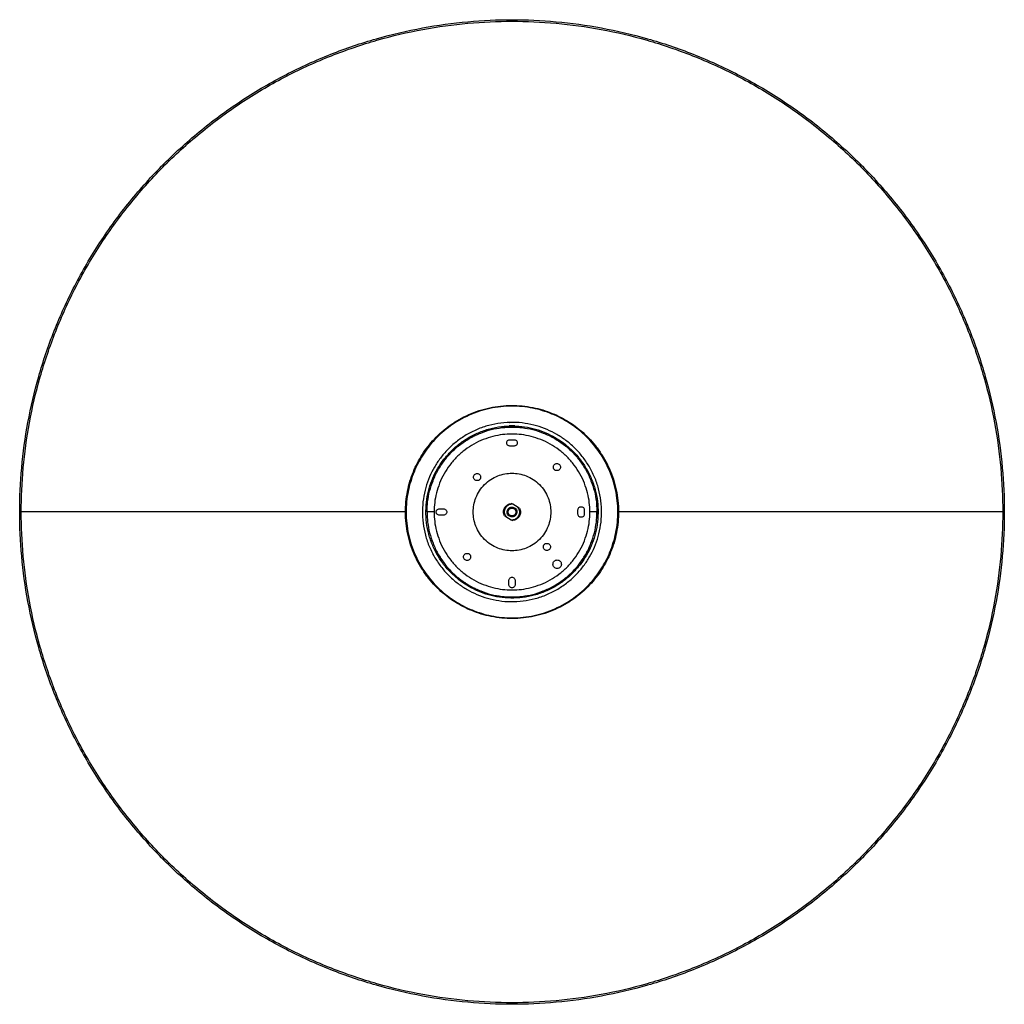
# Model space of a CAD drawing. Header units: millimetres. Extents: x -349 to 349, y -349 to 349.
import ezdxf

# ---------------------------------------------------------------- set-up
doc = ezdxf.new("R2010")
doc.units = ezdxf.units.MM

msp = doc.modelspace()

# ---------------------------------------------------------------- linework, layer by layer
at = {"color": 7, "linetype": 'Continuous', "lineweight": 25}
for p, q in [((-1.5, 51.25), (1.5, 51.25)), ((1.5, 46.75), (-1.5, 46.75)), ((-65.38, 37.75), (-64.95, 37.5)), ((-51.5, 2.25), (-48.5, 2.25)), ((-3.03, 1.75), (-2.6, 1.5)), ((4.48, 3.18), (0.52, 5.48)), ((46.75, -1.5), (46.75, 1.5)), ((51.25, 1.5), (51.25, -1.5)), ((60.03, 4.58), (60.04, 4.41)), ((-75.41, 0), (-347.74, 0)), ((-48.5, -2.25), (-51.5, -2.25)), ((-4.48, -3.18), (-0.52, -5.48)), ((-2.94, 0), (-2.75, 0)), ((2.6, -1.5), (3.03, -1.75)), ((2.75, 0), (3, 0)), ((347.74, 0), (75.41, 0)), ((-2.25, -51.5), (-2.25, -48.5)), ((2.25, -48.5), (2.25, -51.5))]:
    msp.add_line(p, q, dxfattribs=at)
for points, knots in [([(-348.85, 0), (-348.85, 10.28), (-348.4, 20.75), (-346.48, 41.95), (-345.02, 52.68), (-341.03, 74.28), (-338.49, 85.14), (-332.28, 106.84), (-328.61, 117.67), (-320.11, 139.15), (-315.28, 149.78), (-304.48, 170.67), (-298.51, 180.92), (-285.47, 200.87), (-278.4, 210.56), (-263.26, 229.2), (-255.19, 238.16), (-238.16, 255.19), (-229.2, 263.26), (-210.56, 278.4), (-200.87, 285.47), (-180.92, 298.51), (-170.67, 304.48), (-149.78, 315.28), (-139.15, 320.11), (-117.67, 328.61), (-106.84, 332.28), (-85.14, 338.49), (-74.28, 341.03), (-52.68, 345.02), (-41.95, 346.48), (-20.75, 348.4), (-10.28, 348.85), (10.28, 348.85), (20.75, 348.4), (41.95, 346.48), (52.68, 345.02), (74.28, 341.03), (85.14, 338.49), (106.84, 332.28), (117.67, 328.61), (139.15, 320.11), (149.78, 315.28), (170.67, 304.48), (180.92, 298.51), (200.87, 285.47), (210.56, 278.4), (229.2, 263.26), (238.16, 255.19), (255.19, 238.16), (263.26, 229.2), (278.4, 210.56), (285.47, 200.87), (298.51, 180.92), (304.48, 170.67), (315.28, 149.78), (320.11, 139.15), (328.61, 117.67), (332.28, 106.84), (338.49, 85.14), (341.03, 74.28), (345.02, 52.68), (346.48, 41.95), (348.4, 20.75), (348.85, 10.28), (348.85, 0)], [0, 0, 0, 0, 0.03125, 0.03125, 0.0625, 0.0625, 0.09375, 0.09375, 0.125, 0.125, 0.15625, 0.15625, 0.1875, 0.1875, 0.21875, 0.21875, 0.25, 0.25, 0.28125, 0.28125, 0.3125, 0.3125, 0.34375, 0.34375, 0.375, 0.375, 0.40625, 0.40625, 0.4375, 0.4375, 0.46875, 0.46875, 0.5, 0.5, 0.53125, 0.53125, 0.5625, 0.5625, 0.59375, 0.59375, 0.625, 0.625, 0.65625, 0.65625, 0.6875, 0.6875, 0.71875, 0.71875, 0.75, 0.75, 0.78125, 0.78125, 0.8125, 0.8125, 0.84375, 0.84375, 0.875, 0.875, 0.90625, 0.90625, 0.9375, 0.9375, 0.96875, 0.96875, 1, 1, 1, 1]), ([(-347.74, 0), (-347.74, 10.25), (-347.29, 20.68), (-345.38, 41.81), (-343.93, 52.51), (-339.94, 74.04), (-337.41, 84.87), (-331.22, 106.5), (-327.56, 117.3), (-319.09, 138.7), (-314.28, 149.3), (-303.51, 170.13), (-297.56, 180.35), (-284.56, 200.23), (-277.51, 209.89), (-262.42, 228.47), (-254.38, 237.4), (-237.4, 254.38), (-228.47, 262.42), (-209.89, 277.51), (-200.23, 284.56), (-180.35, 297.56), (-170.13, 303.51), (-149.3, 314.28), (-138.7, 319.09), (-117.3, 327.56), (-106.5, 331.22), (-84.87, 337.41), (-74.04, 339.94), (-52.51, 343.93), (-41.81, 345.38), (-20.68, 347.29), (-10.25, 347.74), (10.25, 347.74), (20.68, 347.29), (41.81, 345.38), (52.51, 343.93), (74.04, 339.94), (84.87, 337.41), (106.5, 331.22), (117.3, 327.56), (138.7, 319.09), (149.3, 314.28), (170.13, 303.51), (180.35, 297.56), (200.23, 284.56), (209.89, 277.51), (228.47, 262.42), (237.4, 254.38), (254.38, 237.4), (262.42, 228.47), (277.51, 209.89), (284.56, 200.23), (297.56, 180.35), (303.51, 170.13), (314.28, 149.3), (319.09, 138.7), (327.56, 117.3), (331.22, 106.5), (337.41, 84.87), (339.94, 74.04), (343.93, 52.51), (345.38, 41.81), (347.29, 20.68), (347.74, 10.25), (347.74, 0)], [0, 0, 0, 0, 0.03125, 0.03125, 0.0625, 0.0625, 0.09375, 0.09375, 0.125, 0.125, 0.15625, 0.15625, 0.1875, 0.1875, 0.21875, 0.21875, 0.25, 0.25, 0.28125, 0.28125, 0.3125, 0.3125, 0.34375, 0.34375, 0.375, 0.375, 0.40625, 0.40625, 0.4375, 0.4375, 0.46875, 0.46875, 0.5, 0.5, 0.53125, 0.53125, 0.5625, 0.5625, 0.59375, 0.59375, 0.625, 0.625, 0.65625, 0.65625, 0.6875, 0.6875, 0.71875, 0.71875, 0.75, 0.75, 0.78125, 0.78125, 0.8125, 0.8125, 0.84375, 0.84375, 0.875, 0.875, 0.90625, 0.90625, 0.9375, 0.9375, 0.96875, 0.96875, 1, 1, 1, 1]), ([(-65.38, 37.75), (-67.61, 33.9), (-69.57, 29.7), (-72.75, 20.74), (-73.96, 15.98), (-75.05, 8.56), (-75.3, 6.04), (-75.54, 0.96), (-75.53, -1.61), (-75.24, -6.76), (-74.97, -9.34), (-74.15, -14.47), (-73.6, -17.02), (-72.25, -22.06), (-71.45, -24.54), (-69.59, -29.4), (-68.54, -31.77), (-66.21, -36.37), (-64.94, -38.6), (-62.19, -42.88), (-60.72, -44.94), (-56.06, -50.82), (-52.63, -54.34), (-45.4, -60.51), (-41.6, -63.16), (-33.9, -67.61), (-29.7, -69.57), (-20.74, -72.75), (-15.98, -73.96), (-8.56, -75.05), (-6.04, -75.3), (-0.96, -75.54), (1.61, -75.53), (6.76, -75.24), (9.34, -74.97), (14.47, -74.15), (17.02, -73.6), (22.06, -72.25), (24.54, -71.45), (29.4, -69.59), (31.77, -68.54), (36.37, -66.21), (38.6, -64.94), (42.88, -62.19), (44.94, -60.72), (50.82, -56.06), (54.34, -52.63), (60.51, -45.4), (63.16, -41.6), (67.61, -33.9), (69.57, -29.7), (72.75, -20.74), (73.96, -15.98), (75.05, -8.56), (75.3, -6.04), (75.54, -0.96), (75.53, 1.61), (75.24, 6.76), (74.97, 9.34), (74.15, 14.47), (73.6, 17.02), (72.25, 22.06), (71.45, 24.54), (69.59, 29.4), (68.54, 31.77), (66.21, 36.37), (64.94, 38.6), (62.19, 42.88), (60.72, 44.94), (56.06, 50.82), (52.63, 54.34), (45.4, 60.51), (41.6, 63.16), (33.9, 67.61), (29.7, 69.57), (20.74, 72.75), (15.98, 73.96), (8.56, 75.05), (6.04, 75.3), (0.96, 75.54), (-1.61, 75.53), (-6.76, 75.24), (-9.34, 74.97), (-14.47, 74.15), (-17.02, 73.6), (-22.06, 72.25), (-24.54, 71.45), (-29.4, 69.59), (-31.77, 68.54), (-36.37, 66.21), (-38.6, 64.94), (-42.88, 62.19), (-44.94, 60.72), (-50.82, 56.06), (-54.34, 52.63), (-60.51, 45.4), (-63.16, 41.6), (-65.38, 37.75)], [0, 0, 0, 0, 0.03125, 0.03125, 0.0625, 0.0625, 0.078125, 0.078125, 0.09375, 0.09375, 0.109375, 0.109375, 0.125, 0.125, 0.140625, 0.140625, 0.15625, 0.15625, 0.171875, 0.171875, 0.1875, 0.1875, 0.21875, 0.21875, 0.25, 0.25, 0.28125, 0.28125, 0.3125, 0.3125, 0.328125, 0.328125, 0.34375, 0.34375, 0.359375, 0.359375, 0.375, 0.375, 0.390625, 0.390625, 0.40625, 0.40625, 0.421875, 0.421875, 0.4375, 0.4375, 0.46875, 0.46875, 0.5, 0.5, 0.53125, 0.53125, 0.5625, 0.5625, 0.578125, 0.578125, 0.59375, 0.59375, 0.609375, 0.609375, 0.625, 0.625, 0.640625, 0.640625, 0.65625, 0.65625, 0.671875, 0.671875, 0.6875, 0.6875, 0.71875, 0.71875, 0.75, 0.75, 0.78125, 0.78125, 0.8125, 0.8125, 0.828125, 0.828125, 0.84375, 0.84375, 0.859375, 0.859375, 0.875, 0.875, 0.890625, 0.890625, 0.90625, 0.90625, 0.921875, 0.921875, 0.9375, 0.9375, 0.96875, 0.96875, 1, 1, 1, 1]), ([(-64.95, 37.5), (-62.74, 41.33), (-60.11, 45.1), (-53.98, 52.28), (-50.48, 55.69), (-44.64, 60.32), (-42.6, 61.78), (-38.34, 64.51), (-36.13, 65.77), (-31.56, 68.09), (-29.2, 69.13), (-24.38, 70.97), (-21.91, 71.77), (-16.91, 73.11), (-14.38, 73.65), (-9.28, 74.47), (-6.71, 74.74), (-1.6, 75.03), (0.95, 75.04), (6, 74.8), (8.5, 74.56), (15.87, 73.47), (20.6, 72.27), (29.51, 69.11), (33.67, 67.16), (41.33, 62.74), (45.1, 60.11), (52.28, 53.98), (55.69, 50.48), (60.32, 44.64), (61.78, 42.6), (64.51, 38.34), (65.77, 36.13), (68.09, 31.56), (69.13, 29.2), (70.97, 24.38), (71.77, 21.91), (73.11, 16.91), (73.65, 14.38), (74.47, 9.28), (74.74, 6.71), (75.03, 1.6), (75.04, -0.95), (74.8, -6), (74.56, -8.5), (73.47, -15.87), (72.27, -20.6), (69.11, -29.51), (67.16, -33.67), (62.74, -41.33), (60.11, -45.1), (53.98, -52.28), (50.48, -55.69), (44.64, -60.32), (42.6, -61.78), (38.34, -64.51), (36.13, -65.77), (31.56, -68.09), (29.2, -69.13), (24.38, -70.97), (21.91, -71.77), (16.91, -73.11), (14.38, -73.65), (9.28, -74.47), (6.71, -74.74), (1.6, -75.03), (-0.95, -75.04), (-6, -74.8), (-8.5, -74.56), (-15.87, -73.47), (-20.6, -72.27), (-29.51, -69.11), (-33.67, -67.16), (-41.33, -62.74), (-45.1, -60.11), (-52.28, -53.98), (-55.69, -50.48), (-60.32, -44.64), (-61.78, -42.6), (-64.51, -38.34), (-65.77, -36.13), (-68.09, -31.56), (-69.13, -29.2), (-70.97, -24.38), (-71.77, -21.91), (-73.11, -16.91), (-73.65, -14.38), (-74.47, -9.28), (-74.74, -6.71), (-75.03, -1.6), (-75.04, 0.95), (-74.8, 6), (-74.56, 8.5), (-73.47, 15.87), (-72.27, 20.6), (-69.11, 29.51), (-67.16, 33.67), (-64.95, 37.5)], [0, 0, 0, 0, 0.03125, 0.03125, 0.0625, 0.0625, 0.078125, 0.078125, 0.09375, 0.09375, 0.109375, 0.109375, 0.125, 0.125, 0.140625, 0.140625, 0.15625, 0.15625, 0.171875, 0.171875, 0.1875, 0.1875, 0.21875, 0.21875, 0.25, 0.25, 0.28125, 0.28125, 0.3125, 0.3125, 0.328125, 0.328125, 0.34375, 0.34375, 0.359375, 0.359375, 0.375, 0.375, 0.390625, 0.390625, 0.40625, 0.40625, 0.421875, 0.421875, 0.4375, 0.4375, 0.46875, 0.46875, 0.5, 0.5, 0.53125, 0.53125, 0.5625, 0.5625, 0.578125, 0.578125, 0.59375, 0.59375, 0.609375, 0.609375, 0.625, 0.625, 0.640625, 0.640625, 0.65625, 0.65625, 0.671875, 0.671875, 0.6875, 0.6875, 0.71875, 0.71875, 0.75, 0.75, 0.78125, 0.78125, 0.8125, 0.8125, 0.828125, 0.828125, 0.84375, 0.84375, 0.859375, 0.859375, 0.875, 0.875, 0.890625, 0.890625, 0.90625, 0.90625, 0.921875, 0.921875, 0.9375, 0.9375, 0.96875, 0.96875, 1, 1, 1, 1]), ([(31.75, 54.99), (29.49, 56.19), (24.88, 58.64), (17.32, 61.26), (9.23, 63.02), (0.75, 63.69), (-7.9, 63.21), (-16.49, 61.53), (-24.76, 58.69), (-32.49, 54.78), (-39.5, 49.96), (-45.64, 44.4), (-50.83, 38.32), (-55.13, 31.83), (-58.61, 24.86), (-61.27, 17.32), (-63.01, 9.23), (-63.69, 0.75), (-63.21, -7.9), (-61.53, -16.49), (-58.69, -24.76), (-54.78, -32.49), (-49.96, -39.5), (-44.39, -45.63), (-38.34, -50.87), (-33.92, -53.64), (-31.75, -54.99)], [0, 0, 0, 0, 0.038409, 0.078483, 0.119997, 0.162659, 0.206123, 0.25, 0.293877, 0.337341, 0.380003, 0.421517, 0.461591, 0.5, 0.538409, 0.578483, 0.619997, 0.662659, 0.706123, 0.75, 0.793877, 0.837341, 0.880003, 0.921517, 0.961591, 1, 1, 1, 1]), ([(0, 63.5), (-0.23, 63.5), (-0.6, 63.5), (-1.08, 63.49), (-1.43, 63.48), (-1.71, 63.48), (-1.94, 63.47), (-2.04, 63.47), (-1.93, 63.47), (-1.78, 63.48), (-1.69, 63.48), (-1.68, 63.48)], [0, 0, 0, 0, 0.161996, 0.259065, 0.366629, 0.477196, 0.575265, 0.733281, 0.89129, 0.989361, 1, 1, 1, 1]), ([(-30.5, -52.83), (-32.58, -51.53), (-36.84, -48.87), (-42.65, -43.83), (-47.99, -37.95), (-52.62, -31.21), (-56.38, -23.79), (-59.11, -15.84), (-60.72, -7.59), (-61.18, 0.72), (-60.53, 8.87), (-58.86, 16.64), (-56.3, 23.88), (-52.96, 30.57), (-48.83, 36.81), (-43.84, 42.65), (-37.94, 47.99), (-31.21, 52.63), (-23.79, 56.38), (-15.84, 59.11), (-7.59, 60.72), (0.72, 61.18), (8.87, 60.53), (16.64, 58.85), (23.9, 56.33), (28.33, 53.98), (30.5, 52.83)], [0, 0, 0, 0, 0.038409, 0.078483, 0.119997, 0.162659, 0.206123, 0.25, 0.293877, 0.337341, 0.380003, 0.421517, 0.461591, 0.5, 0.538409, 0.578483, 0.619997, 0.662659, 0.706123, 0.75, 0.793877, 0.837341, 0.880003, 0.921517, 0.961591, 1, 1, 1, 1]), ([(-60.2, 0), (-60.12, 2.42), (-59.94, 7.37), (-58.51, 14.82), (-56.11, 22.29), (-52.64, 29.57), (-48.15, 36.45), (-42.7, 42.7), (-36.45, 48.15), (-29.57, 52.65), (-22.29, 56.11), (-14.82, 58.52), (-7.37, 59.9), (0, 60.35), (7.37, 59.9), (14.82, 58.52), (22.29, 56.11), (29.57, 52.65), (36.45, 48.15), (42.7, 42.7), (48.15, 36.45), (52.64, 29.57), (56.11, 22.29), (58.51, 14.82), (59.94, 7.37), (60.12, 2.42), (60.2, 0)], [0, 0, 0, 0, 0.038409, 0.078483, 0.119997, 0.162659, 0.206123, 0.25, 0.293877, 0.337341, 0.380003, 0.421517, 0.461591, 0.5, 0.538409, 0.578483, 0.619997, 0.662659, 0.706123, 0.75, 0.793877, 0.837341, 0.880003, 0.921517, 0.961591, 1, 1, 1, 1]), ([(-6, 59.9), (-5.97, 59.9), (-5.91, 59.91), (-5.45, 59.95), (-4.79, 60.01), (-4.26, 60.05), (-4, 60.07)], [0, 0, 0, 0, 0.2490079, 0.4989263, 0.7506161, 1, 1, 1, 1]), ([(-4, 60.07), (-3.54, 60.09), (-2.73, 60.14), (-1.91, 60.17), (-1.55, 60.18)], [0, 0, 0, 0, 0.56, 1, 1, 1, 1]), ([(0, 61), (-0.23, 61), (-0.6, 61), (-1.08, 60.99), (-1.43, 60.98), (-1.71, 60.98), (-1.94, 60.97), (-2.04, 60.97), (-1.94, 60.97), (-1.71, 60.98), (-1.43, 60.98), (-1.08, 60.99), (-0.6, 61), (-0.23, 61), (0, 61)], [0, 0, 0, 0, 0.11046, 0.176648, 0.249992, 0.325385, 0.392255, 0.5, 0.60774, 0.674612, 0.750008, 0.823352, 0.88954, 1, 1, 1, 1]), ([(2, 60.97), (1.98, 60.97), (1.94, 60.97), (1.71, 60.98), (1.43, 60.98), (1.08, 60.99), (0.6, 61), (0.23, 61), (0, 61)], [0, 0, 0, 0, 0.21548, 0.349223, 0.500015, 0.646705, 0.779081, 1, 1, 1, 1]), ([(55.2, 0), (55.12, 2.22), (54.96, 6.76), (53.65, 13.59), (51.45, 20.44), (48.27, 27.12), (44.15, 33.42), (39.16, 39.16), (33.42, 44.15), (27.12, 48.27), (20.44, 51.45), (13.59, 53.66), (6.76, 54.93), (0, 55.33), (-6.76, 54.93), (-13.59, 53.66), (-20.44, 51.45), (-27.12, 48.27), (-33.42, 44.15), (-39.16, 39.16), (-44.15, 33.42), (-48.27, 27.12), (-51.45, 20.44), (-53.65, 13.59), (-54.96, 6.76), (-55.12, 2.22), (-55.2, 0)], [0, 0, 0, 0, 0.038409, 0.078483, 0.119997, 0.162659, 0.206123, 0.25, 0.293877, 0.337341, 0.380003, 0.421517, 0.461591, 0.5, 0.538409, 0.578483, 0.619997, 0.662659, 0.706123, 0.75, 0.793877, 0.837341, 0.880003, 0.921517, 0.961591, 1, 1, 1, 1]), ([(-33.16, 50.08), (-33.19, 50.07), (-33.48, 50.02), (-33.74, 49.85), (-33.98, 49.69)], [0, 0, 0, 0, 0.085148, 1, 1, 1, 1]), ([(-31.75, -54.99), (-29.49, -56.19), (-24.88, -58.64), (-17.32, -61.26), (-9.23, -63.02), (-0.75, -63.69), (7.9, -63.21), (16.49, -61.53), (24.76, -58.69), (32.49, -54.78), (39.5, -49.96), (45.64, -44.4), (50.83, -38.32), (55.13, -31.83), (58.61, -24.86), (61.27, -17.32), (63.01, -9.23), (63.69, -0.75), (63.21, 7.9), (61.53, 16.49), (58.69, 24.76), (54.78, 32.49), (49.96, 39.5), (44.39, 45.63), (38.34, 50.87), (33.92, 53.64), (31.75, 54.99)], [0, 0, 0, 0, 0.038409, 0.078483, 0.119997, 0.162659, 0.206123, 0.25, 0.293877, 0.337341, 0.380003, 0.421517, 0.461591, 0.5, 0.538409, 0.578483, 0.619997, 0.662659, 0.706123, 0.75, 0.793877, 0.837341, 0.880003, 0.921517, 0.961591, 1, 1, 1, 1]), ([(30.5, 52.83), (32.58, 51.53), (36.84, 48.87), (42.65, 43.83), (47.99, 37.95), (52.62, 31.21), (56.38, 23.79), (59.11, 15.84), (60.72, 7.59), (61.18, -0.72), (60.53, -8.87), (58.86, -16.64), (56.3, -23.88), (52.96, -30.57), (48.83, -36.81), (43.84, -42.65), (37.94, -47.99), (31.21, -52.63), (23.79, -56.38), (15.84, -59.11), (7.59, -60.72), (-0.72, -61.18), (-8.87, -60.53), (-16.64, -58.85), (-23.9, -56.33), (-28.33, -53.98), (-30.5, -52.83)], [0, 0, 0, 0, 0.0384093, 0.0784835, 0.1199968, 0.1626592, 0.2061234, 0.25, 0.2938766, 0.3373408, 0.3800032, 0.4215165, 0.4615907, 0.5, 0.5384093, 0.5784835, 0.6199968, 0.6626592, 0.7061234, 0.75, 0.7938766, 0.8373408, 0.8800032, 0.9215165, 0.9615907, 1, 1, 1, 1]), ([(-26.05, 54.27), (-26.3, 54.15), (-26.57, 54.02), (-26.76, 53.79), (-26.77, 53.78)], [0, 0, 0, 0, 0.951261, 1, 1, 1, 1]), ([(-1.5, 46.75), (-1.78, 46.78), (-2.37, 46.85), (-3.14, 47.37), (-3.64, 48.13), (-3.8, 49), (-3.64, 49.87), (-3.14, 50.63), (-2.37, 51.15), (-1.78, 51.22), (-1.5, 51.25)], [0, 0, 0, 0, 0.1200542, 0.25, 0.3799458, 0.5, 0.6200542, 0.75, 0.8799458, 1, 1, 1, 1]), ([(1.5, 51.25), (1.78, 51.22), (2.37, 51.15), (3.14, 50.63), (3.64, 49.87), (3.8, 49), (3.64, 48.13), (3.14, 47.37), (2.37, 46.85), (1.78, 46.78), (1.5, 46.75)], [0, 0, 0, 0, 0.120054, 0.25, 0.379946, 0.5, 0.620054, 0.75, 0.879946, 1, 1, 1, 1]), ([(31.82, 29.32), (31.51, 29.35), (30.85, 29.43), (30, 30.01), (29.44, 30.85), (29.26, 31.82), (29.44, 32.79), (30, 33.63), (30.85, 34.21), (31.51, 34.29), (31.82, 34.32)], [0, 0, 0, 0, 0.120054, 0.25, 0.379946, 0.5, 0.620054, 0.75, 0.879946, 1, 1, 1, 1]), ([(31.82, 34.32), (32.13, 34.29), (32.79, 34.21), (33.64, 33.63), (34.2, 32.79), (34.38, 31.82), (34.2, 30.85), (33.64, 30.01), (32.79, 29.43), (32.13, 29.35), (31.82, 29.32)], [0, 0, 0, 0, 0.1200542, 0.25, 0.3799458, 0.5, 0.6200542, 0.75, 0.8799458, 1, 1, 1, 1]), ([(0, -27.5), (-1.68, -27.41), (-5.13, -27.23), (-10.26, -25.7), (-15.19, -23.16), (-19.58, -19.58), (-23.16, -15.19), (-25.71, -10.26), (-27.18, -5.13), (-27.65, 0), (-27.18, 5.13), (-25.71, 10.26), (-23.16, 15.19), (-19.58, 19.58), (-15.19, 23.16), (-10.26, 25.7), (-5.13, 27.23), (-1.68, 27.41), (0, 27.5)], [0, 0, 0, 0, 0.058258, 0.120006, 0.18432, 0.25, 0.31568, 0.379994, 0.441742, 0.5, 0.558258, 0.620006, 0.68432, 0.75, 0.81568, 0.879994, 0.941742, 1, 1, 1, 1]), ([(-27.25, 24.75), (-27.21, 25.06), (-27.14, 25.72), (-26.56, 26.57), (-25.72, 27.12), (-24.75, 27.31), (-23.78, 27.12), (-22.94, 26.57), (-22.36, 25.72), (-22.28, 25.06), (-22.25, 24.75)], [0, 0, 0, 0, 0.120054, 0.25, 0.379946, 0.5, 0.620054, 0.75, 0.879946, 1, 1, 1, 1]), ([(-22.25, 24.75), (-22.28, 24.43), (-22.36, 23.78), (-22.94, 22.93), (-23.78, 22.37), (-24.75, 22.19), (-25.72, 22.37), (-26.56, 22.93), (-27.14, 23.78), (-27.21, 24.43), (-27.25, 24.75)], [0, 0, 0, 0, 0.120054, 0.25, 0.379946, 0.5, 0.620054, 0.75, 0.879946, 1, 1, 1, 1]), ([(0, 27.5), (1.68, 27.41), (5.13, 27.23), (10.26, 25.7), (15.19, 23.16), (19.58, 19.58), (23.16, 15.19), (25.71, 10.26), (27.18, 5.13), (27.65, 0), (27.18, -5.13), (25.71, -10.26), (23.16, -15.19), (19.58, -19.58), (15.19, -23.16), (10.26, -25.7), (5.13, -27.23), (1.68, -27.41), (0, -27.5)], [0, 0, 0, 0, 0.058258, 0.120006, 0.18432, 0.25, 0.31568, 0.379994, 0.441742, 0.5, 0.558258, 0.620006, 0.68432, 0.75, 0.81568, 0.879994, 0.941742, 1, 1, 1, 1]), ([(-51.5, -2.25), (-51.78, -2.22), (-52.37, -2.15), (-53.14, -1.63), (-53.64, -0.87), (-53.8, 0), (-53.64, 0.87), (-53.14, 1.63), (-52.37, 2.15), (-51.78, 2.22), (-51.5, 2.25)], [0, 0, 0, 0, 0.120054, 0.25, 0.379946, 0.5, 0.620054, 0.75, 0.879946, 1, 1, 1, 1]), ([(-48.5, 2.25), (-48.22, 2.22), (-47.63, 2.15), (-46.86, 1.63), (-46.36, 0.87), (-46.2, 0), (-46.36, -0.87), (-46.86, -1.63), (-47.63, -2.15), (-48.22, -2.22), (-48.5, -2.25)], [0, 0, 0, 0, 0.120054, 0.25, 0.379946, 0.5, 0.620054, 0.75, 0.879946, 1, 1, 1, 1]), ([(-5.37, -2.67), (-5.58, -2.25), (-5.75, -1.79), (-5.96, -0.82), (-6.01, -0.32), (-5.98, 0.69), (-5.9, 1.19), (-5.63, 2.14), (-5.43, 2.59), (-4.96, 3.41), (-4.67, 3.8), (-3.98, 4.52), (-3.59, 4.84), (-2.73, 5.37), (-2.27, 5.58), (-1.33, 5.87), (-0.84, 5.96), (-0.37, 5.99)], [0, 0, 0, 0, 0.125, 0.125, 0.25, 0.25, 0.375, 0.375, 0.5, 0.5, 0.625, 0.625, 0.75, 0.75, 0.875, 0.875, 1, 1, 1, 1]), ([(0.52, 5.48), (0.02, 5.52), (-0.5, 5.5), (-1.53, 5.31), (-2.05, 5.13), (-3, 4.64), (-3.44, 4.32), (-4.2, 3.59), (-4.52, 3.18), (-5.01, 2.32), (-5.21, 1.84), (-5.46, 0.82), (-5.52, 0.28), (-5.47, -0.8), (-5.36, -1.33), (-5.01, -2.32), (-4.77, -2.78), (-4.48, -3.18)], [0, 0, 0, 0, 0.125, 0.125, 0.25, 0.25, 0.375, 0.375, 0.5, 0.5, 0.625, 0.625, 0.75, 0.75, 0.875, 0.875, 1, 1, 1, 1]), ([(3.03, -1.75), (2.82, -2.11), (2.54, -2.46), (1.81, -3.03), (1.37, -3.26), (0.44, -3.51), (-0.05, -3.53), (-0.97, -3.39), (-1.39, -3.24), (-2.11, -2.82), (-2.46, -2.54), (-3.03, -1.81), (-3.26, -1.37), (-3.51, -0.44), (-3.53, 0.05), (-3.39, 0.97), (-3.24, 1.39), (-3.03, 1.75)], [0, 0, 0, 0, 0.125, 0.125, 0.25, 0.25, 0.375, 0.375, 0.5, 0.5, 0.625, 0.625, 0.75, 0.75, 0.875, 0.875, 1, 1, 1, 1]), ([(-3.03, 1.75), (-2.82, 2.11), (-2.54, 2.46), (-1.81, 3.03), (-1.37, 3.26), (-0.44, 3.51), (0.05, 3.53), (0.97, 3.39), (1.39, 3.24), (2.11, 2.82), (2.46, 2.54), (3.03, 1.81), (3.26, 1.37), (3.51, 0.44), (3.53, -0.05), (3.39, -0.97), (3.24, -1.39), (3.03, -1.75)], [0, 0, 0, 0, 0.125, 0.125, 0.25, 0.25, 0.375, 0.375, 0.5, 0.5, 0.625, 0.625, 0.75, 0.75, 0.875, 0.875, 1, 1, 1, 1]), ([(-2.6, 1.5), (-2.77, 1.19), (-2.91, 0.83), (-3.03, 0.05), (-3, -0.38), (-2.79, -1.18), (-2.6, -1.55), (-2.1, -2.17), (-1.81, -2.42), (-1.19, -2.77), (-0.83, -2.91), (-0.05, -3.03), (0.38, -3), (1.18, -2.79), (1.55, -2.6), (2.17, -2.1), (2.42, -1.81), (2.6, -1.5)], [0, 0, 0, 0, 0.125, 0.125, 0.25, 0.25, 0.375, 0.375, 0.5, 0.5, 0.625, 0.625, 0.75, 0.75, 0.875, 0.875, 1, 1, 1, 1]), ([(-2.75, 0), (-2.75, 0.32), (-2.69, 0.67), (-2.42, 1.35), (-2.21, 1.68), (-1.68, 2.21), (-1.35, 2.42), (-0.67, 2.69), (-0.32, 2.75), (0.32, 2.75), (0.67, 2.69), (1.35, 2.42), (1.68, 2.21), (2.21, 1.68), (2.42, 1.35), (2.69, 0.67), (2.75, 0.32), (2.75, 0)], [0, 0, 0, 0, 0.125, 0.125, 0.25, 0.25, 0.375, 0.375, 0.5, 0.5, 0.625, 0.625, 0.75, 0.75, 0.875, 0.875, 1, 1, 1, 1]), ([(2.6, -1.5), (2.77, -1.19), (2.91, -0.83), (3.03, -0.05), (3, 0.38), (2.79, 1.18), (2.6, 1.55), (2.1, 2.17), (1.81, 2.42), (1.19, 2.77), (0.83, 2.91), (0.05, 3.03), (-0.38, 3), (-1.18, 2.79), (-1.55, 2.6), (-2.17, 2.1), (-2.42, 1.81), (-2.6, 1.5)], [0, 0, 0, 0, 0.125, 0.125, 0.25, 0.25, 0.375, 0.375, 0.5, 0.5, 0.625, 0.625, 0.75, 0.75, 0.875, 0.875, 1, 1, 1, 1]), ([(-0.52, -5.48), (-0.02, -5.52), (0.5, -5.5), (1.53, -5.31), (2.05, -5.13), (3, -4.64), (3.44, -4.32), (4.2, -3.59), (4.52, -3.18), (5.01, -2.32), (5.21, -1.84), (5.46, -0.82), (5.52, -0.28), (5.47, 0.8), (5.36, 1.33), (5.01, 2.32), (4.77, 2.78), (4.48, 3.18)], [0, 0, 0, 0, 0.125, 0.125, 0.25, 0.25, 0.375, 0.375, 0.5, 0.5, 0.625, 0.625, 0.75, 0.75, 0.875, 0.875, 1, 1, 1, 1]), ([(5.37, 2.67), (5.58, 2.25), (5.75, 1.79), (5.96, 0.82), (6.01, 0.32), (5.98, -0.69), (5.9, -1.19), (5.63, -2.14), (5.43, -2.59), (4.96, -3.41), (4.67, -3.8), (3.98, -4.52), (3.59, -4.84), (2.73, -5.37), (2.27, -5.58), (1.33, -5.87), (0.84, -5.96), (0.37, -5.99)], [0, 0, 0, 0, 0.125, 0.125, 0.25, 0.25, 0.375, 0.375, 0.5, 0.5, 0.625, 0.625, 0.75, 0.75, 0.875, 0.875, 1, 1, 1, 1]), ([(46.75, 1.5), (46.78, 1.78), (46.85, 2.37), (47.37, 3.14), (48.13, 3.64), (49, 3.8), (49.87, 3.64), (50.63, 3.14), (51.15, 2.37), (51.22, 1.78), (51.25, 1.5)], [0, 0, 0, 0, 0.1200542, 0.25, 0.3799458, 0.5, 0.6200542, 0.75, 0.8799458, 1, 1, 1, 1]), ([(60.2, 0), (60.11, 0), (59.93, 0), (58.58, 0), (56.89, 0), (55.75, 0), (55.2, 0)], [0, 0, 0, 0, 0.270261, 0.562429, 0.789736, 1, 1, 1, 1]), ([(59.97, 3.75), (59.97, 3.75), (60.07, 4.01), (60.05, 4.29), (60.03, 4.58)], [0, 0, 0, 0, 0.001779, 1, 1, 1, 1]), ([(-347.74, 0), (-347.9, 0), (-348.06, 0), (-348.33, 0), (-348.45, 0), (-348.65, 0), (-348.73, 0), (-348.83, 0), (-348.85, 0), (-348.85, 0)], [0, 0, 0, 0, 0.25, 0.25, 0.5, 0.5, 0.75, 0.75, 1, 1, 1, 1]), ([(348.85, 0), (348.85, -10.28), (348.4, -20.75), (346.48, -41.95), (345.02, -52.68), (341.03, -74.28), (338.49, -85.14), (332.28, -106.84), (328.61, -117.67), (320.11, -139.15), (315.28, -149.78), (304.48, -170.67), (298.51, -180.92), (285.47, -200.87), (278.4, -210.56), (263.26, -229.2), (255.19, -238.16), (238.16, -255.19), (229.2, -263.26), (210.56, -278.4), (200.87, -285.47), (180.92, -298.51), (170.67, -304.48), (149.78, -315.28), (139.15, -320.11), (117.67, -328.61), (106.84, -332.28), (85.14, -338.49), (74.28, -341.03), (52.68, -345.02), (41.95, -346.48), (20.75, -348.4), (10.28, -348.85), (-10.28, -348.85), (-20.75, -348.4), (-41.95, -346.48), (-52.68, -345.02), (-74.28, -341.03), (-85.14, -338.49), (-106.84, -332.28), (-117.67, -328.61), (-139.15, -320.11), (-149.78, -315.28), (-170.67, -304.48), (-180.92, -298.51), (-200.87, -285.47), (-210.56, -278.4), (-229.2, -263.26), (-238.16, -255.19), (-255.19, -238.16), (-263.26, -229.2), (-278.4, -210.56), (-285.47, -200.87), (-298.51, -180.92), (-304.48, -170.67), (-315.28, -149.78), (-320.11, -139.15), (-328.61, -117.67), (-332.28, -106.84), (-338.49, -85.14), (-341.03, -74.28), (-345.02, -52.68), (-346.48, -41.95), (-348.4, -20.75), (-348.85, -10.28), (-348.85, 0)], [0, 0, 0, 0, 0.03125, 0.03125, 0.0625, 0.0625, 0.09375, 0.09375, 0.125, 0.125, 0.15625, 0.15625, 0.1875, 0.1875, 0.21875, 0.21875, 0.25, 0.25, 0.28125, 0.28125, 0.3125, 0.3125, 0.34375, 0.34375, 0.375, 0.375, 0.40625, 0.40625, 0.4375, 0.4375, 0.46875, 0.46875, 0.5, 0.5, 0.53125, 0.53125, 0.5625, 0.5625, 0.59375, 0.59375, 0.625, 0.625, 0.65625, 0.65625, 0.6875, 0.6875, 0.71875, 0.71875, 0.75, 0.75, 0.78125, 0.78125, 0.8125, 0.8125, 0.84375, 0.84375, 0.875, 0.875, 0.90625, 0.90625, 0.9375, 0.9375, 0.96875, 0.96875, 1, 1, 1, 1]), ([(347.74, 0), (347.74, -10.25), (347.29, -20.68), (345.38, -41.81), (343.93, -52.51), (339.94, -74.04), (337.41, -84.87), (331.22, -106.5), (327.56, -117.3), (319.09, -138.7), (314.28, -149.3), (303.51, -170.13), (297.56, -180.35), (284.56, -200.23), (277.51, -209.89), (262.42, -228.47), (254.38, -237.4), (237.4, -254.38), (228.47, -262.42), (209.89, -277.51), (200.23, -284.56), (180.35, -297.56), (170.13, -303.51), (149.3, -314.28), (138.7, -319.09), (117.3, -327.56), (106.5, -331.22), (84.87, -337.41), (74.04, -339.94), (52.51, -343.93), (41.81, -345.38), (20.68, -347.29), (10.25, -347.74), (-10.25, -347.74), (-20.68, -347.29), (-41.81, -345.38), (-52.51, -343.93), (-74.04, -339.94), (-84.87, -337.41), (-106.5, -331.22), (-117.3, -327.56), (-138.7, -319.09), (-149.3, -314.28), (-170.13, -303.51), (-180.35, -297.56), (-200.23, -284.56), (-209.89, -277.51), (-228.47, -262.42), (-237.4, -254.38), (-254.38, -237.4), (-262.42, -228.47), (-277.51, -209.89), (-284.56, -200.23), (-297.56, -180.35), (-303.51, -170.13), (-314.28, -149.3), (-319.09, -138.7), (-327.56, -117.3), (-331.22, -106.5), (-337.41, -84.87), (-339.94, -74.04), (-343.93, -52.51), (-345.38, -41.81), (-347.29, -20.68), (-347.74, -10.25), (-347.74, 0)], [0, 0, 0, 0, 0.03125, 0.03125, 0.0625, 0.0625, 0.09375, 0.09375, 0.125, 0.125, 0.15625, 0.15625, 0.1875, 0.1875, 0.21875, 0.21875, 0.25, 0.25, 0.28125, 0.28125, 0.3125, 0.3125, 0.34375, 0.34375, 0.375, 0.375, 0.40625, 0.40625, 0.4375, 0.4375, 0.46875, 0.46875, 0.5, 0.5, 0.53125, 0.53125, 0.5625, 0.5625, 0.59375, 0.59375, 0.625, 0.625, 0.65625, 0.65625, 0.6875, 0.6875, 0.71875, 0.71875, 0.75, 0.75, 0.78125, 0.78125, 0.8125, 0.8125, 0.84375, 0.84375, 0.875, 0.875, 0.90625, 0.90625, 0.9375, 0.9375, 0.96875, 0.96875, 1, 1, 1, 1]), ([(-55.2, 0), (-55.91, 0), (-57.38, 0), (-59.06, 0), (-60.04, 0), (-60.15, 0), (-60.2, 0)], [0, 0, 0, 0, 0.270261, 0.562429, 0.789736, 1, 1, 1, 1]), ([(-60.2, 0), (-60.12, -2.42), (-59.94, -7.37), (-58.51, -14.82), (-56.11, -22.29), (-52.64, -29.57), (-48.15, -36.45), (-42.7, -42.7), (-36.45, -48.15), (-29.57, -52.65), (-22.29, -56.11), (-14.82, -58.52), (-7.37, -59.9), (0, -60.35), (7.37, -59.9), (14.82, -58.52), (22.29, -56.11), (29.57, -52.65), (36.45, -48.15), (42.7, -42.7), (48.15, -36.45), (52.64, -29.57), (56.11, -22.29), (58.51, -14.82), (59.94, -7.37), (60.12, -2.42), (60.2, 0)], [0, 0, 0, 0, 0.038409, 0.078483, 0.119997, 0.162659, 0.206123, 0.25, 0.293877, 0.337341, 0.380003, 0.421517, 0.461591, 0.5, 0.538409, 0.578483, 0.619997, 0.662659, 0.706123, 0.75, 0.793877, 0.837341, 0.880003, 0.921517, 0.961591, 1, 1, 1, 1]), ([(-55.2, 0), (-55.12, -2.22), (-54.96, -6.76), (-53.65, -13.59), (-51.45, -20.44), (-48.27, -27.12), (-44.15, -33.42), (-39.16, -39.16), (-33.42, -44.15), (-27.12, -48.27), (-20.44, -51.45), (-13.59, -53.66), (-6.76, -54.93), (0, -55.33), (6.76, -54.93), (13.59, -53.66), (20.44, -51.45), (27.12, -48.27), (33.42, -44.15), (39.16, -39.16), (44.15, -33.42), (48.27, -27.12), (51.45, -20.44), (53.65, -13.59), (54.96, -6.76), (55.12, -2.22), (55.2, 0)], [0, 0, 0, 0, 0.038409, 0.078483, 0.119997, 0.162659, 0.206123, 0.25, 0.293877, 0.337341, 0.380003, 0.421517, 0.461591, 0.5, 0.538409, 0.578483, 0.619997, 0.662659, 0.706123, 0.75, 0.793877, 0.837341, 0.880003, 0.921517, 0.961591, 1, 1, 1, 1]), ([(2.75, 0), (2.75, -0.32), (2.69, -0.67), (2.42, -1.35), (2.21, -1.68), (1.68, -2.21), (1.35, -2.42), (0.67, -2.69), (0.32, -2.75), (-0.32, -2.75), (-0.67, -2.69), (-1.35, -2.42), (-1.68, -2.21), (-2.21, -1.68), (-2.42, -1.35), (-2.69, -0.67), (-2.75, -0.32), (-2.75, 0)], [0, 0, 0, 0, 0.125, 0.125, 0.25, 0.25, 0.375, 0.375, 0.5, 0.5, 0.625, 0.625, 0.75, 0.75, 0.875, 0.875, 1, 1, 1, 1]), ([(51.25, -1.5), (51.22, -1.78), (51.15, -2.37), (50.63, -3.14), (49.87, -3.64), (49, -3.8), (48.13, -3.64), (47.37, -3.14), (46.85, -2.37), (46.78, -1.78), (46.75, -1.5)], [0, 0, 0, 0, 0.120054, 0.25, 0.379946, 0.5, 0.620054, 0.75, 0.879946, 1, 1, 1, 1]), ([(60.03, -4.58), (60.05, -4.29), (60.07, -4.01), (59.97, -3.75), (59.97, -3.75)], [0, 0, 0, 0, 0.998221, 1, 1, 1, 1]), ([(60.2, 0), (60.19, -0.59), (60.18, -1.78), (60.12, -3.06), (60.08, -3.83), (60.05, -4.25), (60.03, -4.53), (60.03, -4.56), (60.03, -4.58)], [0, 0, 0, 0, 0.250659, 0.502212, 0.6279, 0.753432, 0.876988, 1, 1, 1, 1]), ([(347.74, 0), (347.9, 0), (348.06, 0), (348.33, 0), (348.45, 0), (348.65, 0), (348.73, 0), (348.83, 0), (348.85, 0), (348.85, 0)], [0, 0, 0, 0, 0.25, 0.25, 0.5, 0.5, 0.75, 0.75, 1, 1, 1, 1]), ([(22.25, -24.75), (22.28, -24.43), (22.36, -23.78), (22.94, -22.93), (23.78, -22.37), (24.75, -22.19), (25.72, -22.37), (26.56, -22.93), (27.14, -23.78), (27.21, -24.43), (27.25, -24.75)], [0, 0, 0, 0, 0.120054, 0.25, 0.379946, 0.5, 0.620054, 0.75, 0.879946, 1, 1, 1, 1]), ([(27.25, -24.75), (27.21, -25.06), (27.14, -25.72), (26.56, -26.57), (25.72, -27.12), (24.75, -27.31), (23.78, -27.12), (22.94, -26.57), (22.36, -25.72), (22.28, -25.06), (22.25, -24.75)], [0, 0, 0, 0, 0.120054, 0.25, 0.379946, 0.5, 0.620054, 0.75, 0.879946, 1, 1, 1, 1]), ([(54.02, -26.57), (53.82, -26.98), (53.45, -27.71), (53.06, -28.43), (52.89, -28.75)], [0, 0, 0, 0, 0.56, 1, 1, 1, 1]), ([(54.88, -24.75), (54.86, -24.78), (54.84, -24.84), (54.65, -25.26), (54.36, -25.86), (54.13, -26.33), (54.02, -26.57)], [0, 0, 0, 0, 0.2490079, 0.4989263, 0.7506161, 1, 1, 1, 1]), ([(-55.69, -30.52), (-55.74, -30.43), (-55.83, -30.25), (-55.94, -30.06), (-55.98, -29.97), (-55.94, -30.06), (-55.83, -30.26), (-55.69, -30.5), (-55.52, -30.81), (-55.29, -31.23), (-55.11, -31.55), (-54.99, -31.75)], [0, 0, 0, 0, 0.100383, 0.189555, 0.333237, 0.476913, 0.566088, 0.666629, 0.764436, 0.852699, 1, 1, 1, 1]), ([(-52.83, -30.5), (-52.94, -30.3), (-53.13, -29.98), (-53.36, -29.56), (-53.53, -29.25), (-53.66, -29.01), (-53.77, -28.81), (-53.82, -28.72), (-53.77, -28.81), (-53.66, -29.01), (-53.53, -29.25), (-53.36, -29.56), (-53.13, -29.98), (-52.94, -30.3), (-52.83, -30.5)], [0, 0, 0, 0, 0.11046, 0.176648, 0.249992, 0.325385, 0.392255, 0.5, 0.60774, 0.674612, 0.750008, 0.823352, 0.88954, 1, 1, 1, 1]), ([(-51.8, -32.22), (-51.81, -32.2), (-51.83, -32.17), (-51.95, -31.97), (-52.1, -31.73), (-52.28, -31.43), (-52.52, -31.02), (-52.71, -30.7), (-52.83, -30.5)], [0, 0, 0, 0, 0.21548, 0.349223, 0.500015, 0.646705, 0.779081, 1, 1, 1, 1]), ([(-50.02, -33.5), (-50.27, -33.12), (-50.72, -32.43), (-51.15, -31.74), (-51.34, -31.43)], [0, 0, 0, 0, 0.56, 1, 1, 1, 1]), ([(-48.88, -35.15), (-48.89, -35.12), (-48.93, -35.07), (-49.2, -34.7), (-49.58, -34.15), (-49.87, -33.71), (-50.02, -33.5)], [0, 0, 0, 0, 0.249008, 0.498926, 0.750616, 1, 1, 1, 1]), ([(-31.82, -34.32), (-32.13, -34.29), (-32.79, -34.21), (-33.64, -33.63), (-34.2, -32.79), (-34.38, -31.82), (-34.2, -30.85), (-33.64, -30.01), (-32.79, -29.43), (-32.13, -29.35), (-31.82, -29.32)], [0, 0, 0, 0, 0.1200542, 0.25, 0.3799458, 0.5, 0.6200542, 0.75, 0.8799458, 1, 1, 1, 1]), ([(-31.82, -29.32), (-31.51, -29.35), (-30.85, -29.43), (-30, -30.01), (-29.44, -30.85), (-29.26, -31.82), (-29.44, -32.79), (-30, -33.63), (-30.85, -34.21), (-31.51, -34.29), (-31.82, -34.32)], [0, 0, 0, 0, 0.120054, 0.25, 0.379946, 0.5, 0.620054, 0.75, 0.879946, 1, 1, 1, 1]), ([(32, -40), (31.62, -39.96), (30.84, -39.87), (29.82, -39.18), (29.15, -38.16), (28.93, -37), (29.15, -35.84), (29.82, -34.82), (30.84, -34.13), (31.62, -34.04), (32, -34)], [0, 0, 0, 0, 0.120054, 0.25, 0.379946, 0.5, 0.620054, 0.75, 0.879946, 1, 1, 1, 1]), ([(32, -34), (32.38, -34.04), (33.16, -34.13), (34.18, -34.82), (34.85, -35.84), (35.07, -37), (34.85, -38.16), (34.18, -39.18), (33.16, -39.87), (32.38, -39.96), (32, -40)], [0, 0, 0, 0, 0.120054, 0.25, 0.379946, 0.5, 0.620054, 0.75, 0.879946, 1, 1, 1, 1]), ([(51.8, -32.22), (51.81, -32.2), (51.83, -32.17), (51.95, -31.97), (52.1, -31.73), (52.28, -31.43), (52.52, -31.02), (52.71, -30.7), (52.83, -30.5)], [0, 0, 0, 0, 0.2154803, 0.3492233, 0.5000153, 0.6467047, 0.7790808, 1, 1, 1, 1]), ([(53.8, -28.75), (53.79, -28.77), (53.77, -28.8), (53.66, -29.01), (53.53, -29.25), (53.36, -29.56), (53.13, -29.98), (52.94, -30.3), (52.83, -30.5)], [0, 0, 0, 0, 0.21548, 0.349223, 0.500015, 0.646705, 0.779081, 1, 1, 1, 1]), ([(-2.25, -48.5), (-2.22, -48.22), (-2.15, -47.63), (-1.63, -46.86), (-0.87, -46.36), (0, -46.2), (0.87, -46.36), (1.63, -46.86), (2.15, -47.63), (2.22, -48.22), (2.25, -48.5)], [0, 0, 0, 0, 0.1200542, 0.25, 0.3799458, 0.5, 0.6200542, 0.75, 0.8799458, 1, 1, 1, 1]), ([(-33.98, -49.69), (-33.74, -49.85), (-33.48, -50.02), (-33.19, -50.07), (-33.16, -50.08)], [0, 0, 0, 0, 0.914852, 1, 1, 1, 1]), ([(-26.77, -53.78), (-26.76, -53.79), (-26.57, -54.02), (-26.3, -54.15), (-26.05, -54.27)], [0, 0, 0, 0, 0.048739, 1, 1, 1, 1]), ([(2.25, -51.5), (2.22, -51.78), (2.15, -52.37), (1.63, -53.14), (0.87, -53.64), (0, -53.8), (-0.87, -53.64), (-1.63, -53.14), (-2.15, -52.37), (-2.22, -51.78), (-2.25, -51.5)], [0, 0, 0, 0, 0.120054, 0.25, 0.379946, 0.5, 0.620054, 0.75, 0.879946, 1, 1, 1, 1])]:
    msp.add_open_spline(points, degree=3, knots=knots, dxfattribs=at)
for points in [[(0.52, 5.48), (0.24, 5.64), (-0.06, 5.81), (-0.37, 5.99)], [(5.37, 2.67), (5.06, 2.85), (4.77, 3.02), (4.48, 3.18)], [(-5.37, -2.67), (-5.06, -2.85), (-4.77, -3.02), (-4.48, -3.18)], [(-0.52, -5.48), (-0.24, -5.64), (0.06, -5.81), (0.37, -5.99)]]:
    msp.add_open_spline(points, degree=3, dxfattribs=at)

doc.saveas('drawing.dxf')
